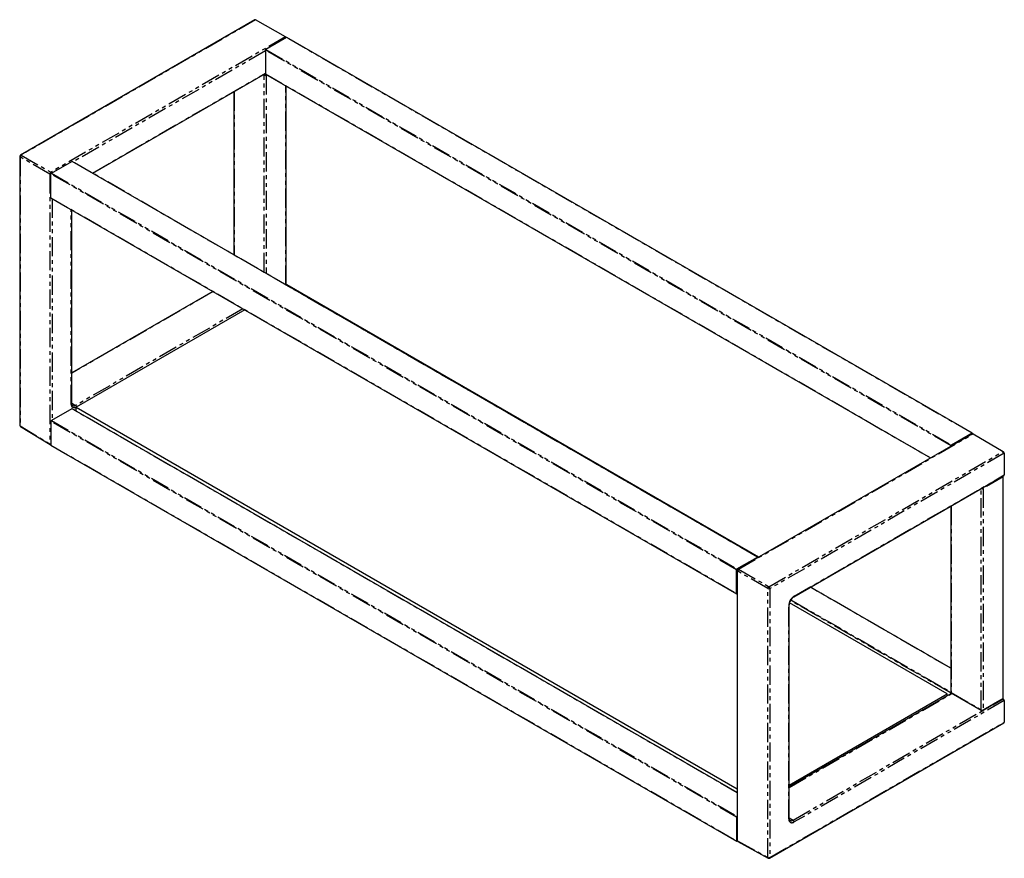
# Model space of a CAD drawing. Extents: x -427 to 307, y -45 to 546.
# Tile 3 of 4: x -18 to 307, y -45 to 231. Entities that reach past the tile are written whole.
import ezdxf

# ---------------------------------------------------------------- set-up
doc = ezdxf.new("R2010")
doc.units = 0
doc.linetypes.add('PHANTOM', pattern=[12.7, 6.35, -1.27, 1.27, -1.27, 1.27, -1.27])
doc.layers.get('0').update_dxf_attribs({"linetype": 'CONTINUOUS'})

msp = doc.modelspace()

# ---------------------------------------------------------------- linework, layer by layer
at = {"color": 7, "linetype": 'CONTINUOUS'}
for p, q in [((59.164, 231.31), (-18.178, 186.661)), ((69.313, 225.67), (59.411, 231.287)), ((69.631, 225.446), (62.843, 221.527)), ((296.006, 94.83), (69.731, 225.455)), ((62.702, 221.282), (62.702, 213.443)), ((5.738, 180.635), (62.702, 213.519)), ((62.743, 213.352), (282.194, 86.665)), ((69.523, 143.812), (69.523, 209.437)), ((52.199, 207.456), (52.199, 153.813)), ((-18.428, 186.228), (-18.428, 97.425)), ((-7.974, 180.645), (-1.185, 184.564)), ((225.189, 53.949), (-1.085, 184.574)), ((-8.115, 180.564), (-8.115, 180.972)), ((-8.115, 172.561), (-8.115, 180.4)), ((-8.074, 172.47), (218.201, 41.845)), ((-1.251, 104.625), (-1.251, 168.531)), ((69.595, 143.771), (69.631, 143.792)), ((225.449, 53.907), (69.731, 143.801)), ((45.305, 141.655), (-1.251, 114.779)), ((55.901, 135.538), (0.211, 103.39)), ((-1.226, 104.464), (-1.251, 104.625)), ((-1.185, 102.91), (-7.974, 98.991)), ((218.366, -23.767), (-1.085, 102.92)), ((0.211, 102.171), (0.211, 103.39)), ((0.211, 103.39), (218.366, -22.549)), ((-8.115, 98.746), (-8.115, 90.907)), ((-18.185, 96.996), (-8.368, 91.129)), ((296.044, 94.661), (218.366, 49.819)), ((295.906, 94.82), (289.117, 90.902)), ((296.047, 94.663), (296.047, 94.739)), ((296.294, 94.637), (306.197, 88.82)), ((-8.366, 91.128), (-8.115, 90.983)), ((-8.074, 90.816), (218.201, -39.809)), ((288.976, 90.657), (288.976, 90.581)), ((306.548, 88.21), (306.548, 81.06)), ((237.061, 40.777), (306.444, 80.831)), ((288.868, 70.685), (288.868, 9.429)), ((218.301, 50.02), (225.089, 53.939)), ((225.23, 53.857), (225.23, 53.781)), ((218.159, 41.936), (218.159, 49.775)), ((218.366, 49.819), (218.366, -39.762)), ((288.868, 17.297), (242.627, 43.991)), ((218.366, 41.892), (218.301, 41.854)), ((235.543, -32.273), (235.543, 38.149)), ((287.721, 8.768), (235.662, 38.821)), ((289.195, 9.053), (235.543, -21.919)), ((235.543, -21.354), (287.721, 8.768)), ((287.721, 8.202), (287.721, 8.768)), ((288.976, 8.927), (288.976, 9.003)), ((289.056, 9.134), (298.949, 3.422)), ((299.576, 3.424), (306.093, 7.253)), ((306.072, 7.24), (306.197, 7.166)), ((306.548, 6.556), (306.548, -0.594)), ((229.102, -45.471), (306.444, -0.823)), ((218.159, -31.879), (218.159, -39.718)), ((218.366, -31.596), (218.301, -31.634)), ((218.301, -39.8), (218.366, -39.762)), ((218.366, -39.762), (218.617, -39.906)), ((218.619, -39.908), (228.609, -45.475))]:
    msp.add_line(p, q, dxfattribs=at)
at = {"color": 7, "linetype": 'PHANTOM'}
for p, q in [((59.411, 231.287), (-17.931, 186.638)), ((69.313, 225.67), (-8.115, 180.972)), ((295.906, 94.82), (69.631, 225.446)), ((62.702, 221.037), (-0.773, 184.394)), ((288.976, 90.657), (62.702, 221.282)), ((62.843, 221.527), (289.117, 90.902)), ((5.592, 180.719), (62.702, 213.688)), ((62.239, 212.975), (62, 213.114)), ((62.239, 148.017), (62.239, 212.975)), ((62.282, 213.277), (62.38, 213.22)), ((62.702, 213.443), (282.252, 86.699)), ((62.949, 212.977), (62.949, 147.607)), ((69.466, 143.845), (69.466, 209.47)), ((52.346, 207.541), (52.346, 153.729)), ((-8.469, 180.359), (-18.285, 186.026)), ((-18.285, 186.026), (-18.285, 97.223)), ((-18.282, 186.433), (-17.981, 186.606)), ((-18.282, 186.085), (-18.282, 186.433)), ((-17.931, 186.638), (-8.115, 180.972)), ((225.089, 53.939), (-1.185, 184.564)), ((-8.469, 180.359), (-8.469, 91.356)), ((-8.469, 180.359), (-8.469, 180.359)), ((-8.115, 180.972), (-8.115, 180.972)), ((218.159, 49.775), (-8.115, 180.4)), ((-7.974, 180.645), (218.301, 50.02)), ((-8.115, 172.561), (218.159, 41.936)), ((-7.761, 172.29), (-7.761, 99.114)), ((-1.397, 104.42), (-1.397, 168.616)), ((225.391, 53.874), (69.631, 143.792)), ((45.448, 141.572), (-1.251, 114.614)), ((55.264, 135.906), (0.017, 104.012)), ((-1.251, 104.719), (0.017, 104.012)), ((0.017, 104.012), (0.017, 104.012)), ((218.366, -23.835), (-1.185, 102.91)), ((218.159, -31.879), (-8.115, 98.746)), ((-7.974, 98.991), (218.301, -31.634)), ((-18.285, 97.223), (-8.469, 91.356)), ((218.866, 49.938), (296.294, 94.637)), ((-8.469, 91.356), (-8.469, 91.356)), ((-8.115, 90.907), (218.159, -39.718)), ((228.855, 44.172), (306.197, 88.82)), ((306.548, 88.21), (229.206, 43.561)), ((237.165, 41.006), (306.548, 81.06)), ((306.135, 80.425), (299.618, 76.596)), ((298.908, 3.514), (298.908, 76.481)), ((299.618, 76.596), (299.618, 3.516)), ((289.014, 70.769), (289.014, 9.225)), ((228.502, 43.559), (218.513, 49.326)), ((218.513, -39.677), (218.513, 49.326)), ((218.513, 49.326), (218.513, 49.326)), ((218.866, 49.938), (228.855, 44.172)), ((218.866, 49.938), (218.866, 49.938)), ((228.502, -45.244), (228.502, 43.559)), ((229.206, 43.561), (229.206, -45.242)), ((288.868, 17.229), (242.569, 43.957)), ((288.976, 9.003), (235.967, 39.604)), ((236.126, 39.839), (288.873, 9.389)), ((235.397, -32.478), (235.397, 37.945)), ((235.543, -22.088), (289.342, 8.969)), ((236.814, -32.888), (306.197, 7.166)), ((306.548, 6.556), (237.165, -33.498)), ((289.014, 9.225), (298.908, 3.514)), ((299.618, 3.516), (306.135, 7.344)), ((299.049, 3.432), (298.908, 3.514)), ((299.588, 3.499), (299.475, 3.433)), ((229.206, -45.242), (306.548, -0.594)), ((235.543, -32.128), (236.814, -32.888)), ((218.513, -39.677), (218.513, -39.677)), ((218.513, -39.677), (228.502, -45.244)), ((228.855, -45.448), (228.502, -45.251)), ((229.206, -45.246), (228.855, -45.448))]:
    msp.add_line(p, q, dxfattribs=at)
at = {"color": 144, "linetype": 'CONTINUOUS'}
for p, q in [((62.807, 213.221), (62.887, 213.269)), ((63.169, 213.106), (62.949, 212.977)), ((306.135, 7.344), (306.135, 80.425))]:
    msp.add_line(p, q, dxfattribs=at)
at = {"color": 7, "linetype": 'CONTINUOUS', "flags": 128}
for points in [[(-8.469, 180.359), (-8.393, 180.403), (-8.306, 180.453), (-8.213, 180.507), (-8.115, 180.564)], [(-0.975, 103.922), (-1.021, 103.938), (-1.181, 104.176), (-1.226, 104.464)], [(235.826, -32.978), (235.773, -32.96), (235.613, -32.722), (235.543, -32.273)], [(235.543, -32.273), (235.543, -32.275), (235.543, -32.281)], [(218.513, -39.677), (218.451, -39.713), (218.404, -39.74), (218.376, -39.756), (218.366, -39.762)]]:
    msp.add_lwpolyline(points, dxfattribs=at)
at = {"color": 7, "linetype": 'PHANTOM', "flags": 128}
msp.add_lwpolyline([(0.211, 103.316), (0.025, 103.24), (-0.306, 103.165), (-0.612, 103.177), (-0.88, 103.276), (-1.1, 103.458), (-1.263, 103.717), (-1.364, 104.042), (-1.397, 104.42)], dxfattribs=at)
at = {"color": 7, "linetype": 'CONTINUOUS'}
for centre, radius, start, end in [((59.267, 231.083), 0.25, 54.88667, 114.47433), ((68.931, 225.058), 0.721, 28.8568, 58.04537), ((69.69, 225.364), 0.101, 65.69288, 125.61758), ((63.009, 221.268), 0.307, 122.60548, 177.39452), ((62.8, 213.432), 0.0986, 173.70115, 234.98667), ((-1.127, 184.482), 0.101, 65.69288, 125.61758), ((-7.808, 180.386), 0.307, 122.60548, 177.39452), ((-8.017, 172.551), 0.0986, 173.70115, 234.98667), ((69.69, 143.71), 0.101, 65.69288, 125.61758), ((-0.545, 104.755), 0.932, 237.97892, 307.07891), ((-1.127, 102.828), 0.101, 65.69288, 125.61758), ((-7.808, 98.732), 0.307, 122.60548, 177.39452), ((295.961, 94.753), 0.0873, 350.78596, 129.20329), ((296.148, 94.432), 0.251, 54.38242, 114.30712), ((-7.575, 91.849), 1.02, 208.85609, 238.04187), ((-8.017, 90.897), 0.0986, 173.70115, 234.98667), ((289.283, 90.643), 0.307, 122.60548, 177.39452), ((305.779, 88.174), 0.769, 2.6294, 57.08191), ((306.309, 81.03), 0.24, 304.09119, 7.22099), ((225.144, 53.871), 0.0873, 350.78596, 129.20329), ((218.466, 49.761), 0.307, 122.60548, 177.39452), ((218.846, 48.918), 1.02, 88.85594, 118.04441), ((219.386, 49.854), 1.02, 181.95722, 211.14424), ((218.245, 41.922), 0.0873, 170.78596, 309.20329), ((238.436, 38.065), 2.894, 147.23717, 178.35069), ((238.448, 38.434), 2.723, 120.62538, 153.91065), ((289.273, 8.991), 0.297, 145.02005, 177.74638), ((305.779, 6.52), 0.769, 2.6294, 57.08191), ((306.309, -0.624), 0.24, 304.09119, 7.22099), ((218.466, -31.893), 0.307, 122.60548, 177.39452), ((218.245, -39.732), 0.0873, 170.78596, 309.20329)]:
    msp.add_arc(centre, radius, start, end, dxfattribs=at)
at = {"color": 144, "linetype": 'CONTINUOUS'}
for centre, radius, start, end in [((62.546, 212.961), 0.307, 122.60548, 177.39452), ((62.592, 213.657), 0.767, 242.58476, 297.70389), ((62.592, 213.629), 0.46, 242.58476, 297.70389), ((-18.205, 186.229), 0.218, 110.66477, 248.46912), ((-18.067, 186.468), 0.218, 51.54414, 189.33258), ((-17.528, 185.998), 0.757, 122.15928, 177.84072), ((-18.18, 97.449), 0.249, 185.52751, 245.12118), ((-18.037, 97.197), 0.249, 173.9864, 233.6397), ((305.83, 80.41), 0.305, 2.71428, 40.92336), ((299.258, 77.294), 0.785, 252.38373, 297.28612), ((299.308, 76.58), 0.31, 2.97543, 51.54348), ((229.281, 43.518), 0.78, 123.05988, 176.94012), ((228.852, 44.245), 0.77, 242.92222, 297.36642), ((228.437, 43.526), 0.769, 2.6294, 57.08191), ((289.118, 9.454), 0.251, 185.66413, 245.65601), ((289.112, 9.215), 0.0986, 173.70115, 234.98667), ((306.034, 7.335), 0.101, 305.88259, 5.4932), ((298.994, 3.5), 0.0873, 170.78596, 309.20329), ((299.261, 4.195), 0.767, 242.58476, 297.70389), ((299.261, 3.841), 0.46, 242.58476, 297.70389), ((299.531, 3.502), 0.0884, 231.22089, 8.79347), ((228.717, -45.279), 0.218, 170.79093, 309.19832), ((228.852, -44.559), 0.77, 242.92222, 297.36642), ((228.991, -45.278), 0.218, 231.54414, 9.33258)]:
    msp.add_arc(centre, radius, start, end, dxfattribs=at)
at = {"color": 7, "linetype": 'PHANTOM'}
for centre, radius, start, end in [((-7.707, 180.328), 0.763, 122.38196, 177.61804), ((-1.501, 104.65), 0.251, 294.37466, 354.3052), ((-0.409, 103.355), 0.783, 9.03011, 57.07664), ((-8.225, 91.329), 0.245, 173.47946, 235.01467), ((219.286, 49.288), 0.774, 122.83227, 177.16773), ((239.235, 37.77), 3.842, 122.60499, 177.39501), ((236.919, 40.979), 0.247, 305.06729, 6.26586), ((235.292, 38.175), 0.253, 294.46336, 353.60936), ((236.475, -32.652), 1.092, 170.78498, 309.20427), ((235.291, -32.246), 0.255, 294.58677, 352.21234), ((236.227, -32.069), 1.007, 246.55167, 305.65814), ((236.396, -33.534), 0.769, 2.6294, 57.08191), ((218.758, -39.704), 0.247, 173.8588, 235.69584)]:
    msp.add_arc(centre, radius, start, end, dxfattribs=at)

doc.saveas('drawing.dxf')
